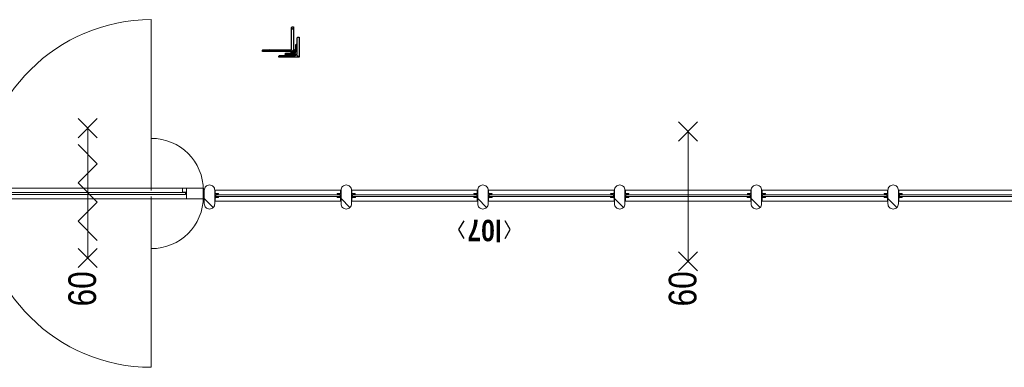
# Model space of a CAD drawing. Header units: millimetres. Extents: x 164327 to 368283, y 131426 to 274001.
# Tile 69 of 160: x 323215 to 329553, y 187308 to 189548. Entities that reach past the tile are written whole.
import ezdxf
from ezdxf.enums import TextEntityAlignment as Align

# ---------------------------------------------------------------- set-up
doc = ezdxf.new("R2010")
doc.units = ezdxf.units.MM
doc.header["$LTSCALE"] = 400
for name, color, linetype, lineweight in [('BA-Brandveiligheid', 7, 'Continuous', 15), ('Kozijnmerken', 43, 'Continuous', 9), ('mat-glas-hor', 5, 'Continuous', 15), ('mat-naaldhout', 140, 'Continuous', 15), ('mat-staal', 5, 'Continuous', 25), ('None', 7, 'Continuous', 9), ('Tekst', 140, 'Continuous', 15)]:
    doc.layers.add(name, color=color, linetype=linetype, lineweight=lineweight)
doc.styles.add('Arial Narrow', font='ARIALN.TTF', dxfattribs={"height": 222.25})
doc.styles.add('Arial Narrow (bold)', font='ARIALNB.TTF', dxfattribs={"height": 172.861111})

# ---------------------------------------------------------------- blocks, each defined once
blk = doc.blocks.new('*X818')
at = {"layer": 'None', "lineweight": 5}
blk.add_line((-922.4, 1906), (-880.4, 1948), dxfattribs=at)
blk = doc.blocks.new('*U819')
at = {"layer": 'mat-glas-hor', "color": 140, "lineweight": 15}
blk.add_lwpolyline([(-919.9, 694.2), (-919.9, 1894.3), (-907.9, 1894.3), (-907.9, 694.2)], close=True, dxfattribs=at)
at = {"layer": 'mat-naaldhout', "color": 140, "linetype": 'Continuous', "lineweight": 15}
for points in [[(-905.4, 1906), (-905.4, 1881), (-880.4, 1881), (-880.4, 2015), (-947.4, 2015), (-947.4, 1906)], [(-905.4, 688.9), (-905.4, 713.9), (-880.4, 713.9), (-880.4, 579.9), (-947.4, 579.9), (-947.4, 688.9)]]:
    blk.add_lwpolyline(points, close=True, dxfattribs=at)
at = {"layer": 'None', "color": 43, "linetype": 'Continuous', "lineweight": 9}
for p, q in [((-2033.9, 915), (-933.9, 915)), ((206.1, 915), (-893.9, 915))]:
    blk.add_line(p, q, dxfattribs=at)
at = {"layer": 'None', "color": 8, "lineweight": 5}
blk.add_lwpolyline([(-880.4, 2015), (-947.4, 2015), (-947.4, 688.9), (-880.4, 688.9)], close=True, dxfattribs=at)
at = {"layer": 'None', "color": 43, "linetype": 'Continuous', "lineweight": 9}
for centre, radius, start, end in [((-933.9, 915), 1100, 90, 180), ((-893.9, 915), 1100, 0, 90), ((-933.9, 915), 335.4, 180, 270), ((-893.9, 915), 335.4, 270, 0)]:
    blk.add_arc(centre, radius, start, end, dxfattribs=at)
at = {"layer": 'mat-naaldhout', "color": 140}
blk.add_blockref('*X818', (0, 0), dxfattribs=at)
blk = doc.blocks.new('*X192')
at = {"layer": 'None', "lineweight": 5}
blk.add_line((-23.7, -23.7), (33.5, 33.5), dxfattribs=at)
blk = doc.blocks.new('houten stijl 67 x 114')
at = {"layer": 'mat-naaldhout', "color": 140, "linetype": 'Continuous', "lineweight": 15, "flags": 128}
blk.add_lwpolyline([(33.5, 0), (33.5, 0, -0.414214), (0, -33.5), (0, -33.5, -0.414214), (-33.5, 0), (-33.5, 88), (-33.5, 88, -0.414214), (0, 121.5), (0, 121.5, -0.414214), (33.5, 88)], format="xyb", close=True, dxfattribs=at)
at = {"layer": 'mat-naaldhout', "color": 140}
blk.add_blockref('*X192', (0, 0), dxfattribs=at)
blk = doc.blocks.new('binnenpui 880 h.o.h.')
at = {"layer": 'mat-glas-hor', "color": 8, "lineweight": 5}
blk.add_lwpolyline([(18, -33.5), (88, -33.5), (88, -846.5), (18, -846.5)], close=True, dxfattribs=at)
at = {"layer": 'mat-glas-hor', "color": 140, "lineweight": 15}
blk.add_lwpolyline([(48, -40), (58, -40), (58, -840), (48, -840)], close=True, dxfattribs=at)
at = {"layer": 'mat-naaldhout', "color": 140, "linetype": 'Continuous', "lineweight": 15, "flags": 128}
for points in [[(42.7, -33.5), (17.7, -33.5), (17.7, -34.5, 0.414214), (19.7, -36.5), (36.2, -36.5, -0.414214), (39.7, -40), (39.7, -56.5, 0.414214), (41.7, -58.5), (42.7, -58.5)], [(63.3, -33.5), (88.3, -33.5), (88.3, -34.5, -0.414214), (86.3, -36.5), (69.8, -36.5, 0.414214), (66.3, -40), (66.3, -56.5, -0.414214), (64.3, -58.5), (63.3, -58.5)], [(42.7, -846.5), (17.7, -846.5), (17.7, -845.5, -0.414214), (19.7, -843.5), (36.2, -843.5, 0.414214), (39.7, -840), (39.7, -823.5, -0.414214), (41.7, -821.5), (42.7, -821.5)], [(63.3, -846.5), (88.3, -846.5), (88.3, -845.5, 0.414214), (86.3, -843.5), (69.8, -843.5, -0.414214), (66.3, -840), (66.3, -823.5, 0.414214), (64.3, -821.5), (63.3, -821.5)]]:
    blk.add_lwpolyline(points, format="xyb", close=True, dxfattribs=at)
at = {"layer": 'None', "color": 7, "rotation": 270}
for p in [(0, 0), (0, -880)]:
    blk.add_blockref('houten stijl 67 x 114', p, dxfattribs=at)
blk = doc.blocks.new('*U821')
at = {"layer": 'mat-glas-hor', "color": 8, "lineweight": 5}
blk.add_lwpolyline([(-962.4, -4653), (-892.4, -4653), (-892.4, -3893.5), (-962.4, -3893.5)], close=True, dxfattribs=at)
at = {"layer": 'mat-glas-hor', "color": 140, "lineweight": 15}
blk.add_lwpolyline([(-932.4, -4646.5), (-922.4, -4646.5), (-922.4, -3900), (-932.4, -3900)], close=True, dxfattribs=at)
at = {"layer": 'mat-naaldhout', "color": 140, "linetype": 'Continuous', "lineweight": 15, "flags": 128}
for points in [[(-937.7, -3893.5), (-962.7, -3893.5), (-962.7, -3894.5, 0.414214), (-960.7, -3896.5), (-944.2, -3896.5, -0.414214), (-940.7, -3900), (-940.7, -3916.5, 0.414214), (-938.7, -3918.5), (-937.7, -3918.5)], [(-917.2, -3893.5), (-892.2, -3893.5), (-892.2, -3894.5, -0.414214), (-894.2, -3896.5), (-910.7, -3896.5, 0.414214), (-914.2, -3900), (-914.2, -3916.5, -0.414214), (-916.2, -3918.5), (-917.2, -3918.5)], [(-937.7, -4653), (-962.7, -4653), (-962.7, -4652, -0.414214), (-960.7, -4650), (-944.2, -4650, 0.414214), (-940.7, -4646.5), (-940.7, -4630, -0.414214), (-938.7, -4628), (-937.7, -4628)], [(-917.2, -4653), (-892.2, -4653), (-892.2, -4652, 0.414214), (-894.2, -4650), (-910.7, -4650, -0.414214), (-914.2, -4646.5), (-914.2, -4630, 0.414214), (-916.2, -4628), (-917.2, -4628)]]:
    blk.add_lwpolyline(points, format="xyb", close=True, dxfattribs=at)
at = {"layer": 'None', "color": 7, "xscale": -1, "rotation": 270}
for p in [(-980.4, -3860), (-980.4, -4686.5)]:
    blk.add_blockref('houten stijl 67 x 114', p, dxfattribs=at)
blk = doc.blocks.new('*U822')
at = {"layer": 'None', "color": 7}
for name in ['*U819', '*U821']:
    blk.add_blockref(name, (0, 0), dxfattribs=at)
at = {"layer": 'None', "color": 7, "xscale": -1, "rotation": 180}
for p in [(-980.4, -340), (-980.4, -1220), (-980.4, -2100), (-980.4, -2980), (-980.4, -3860)]:
    blk.add_blockref('binnenpui 880 h.o.h.', p, dxfattribs=at)
blk = doc.blocks.new('060min X')
at = {"layer": 'BA-Brandveiligheid', "color": 7, "linetype": 'Continuous', "lineweight": 15}
for p, q in [((-480.2, 61.7), (-356.7, -61.7)), ((-480.2, -61.7), (-356.7, 61.7)), ((-418.5, 0), (418.5, 0)), ((480.2, 61.7), (356.7, -61.7)), ((480.2, -61.7), (356.7, 61.7))]:
    blk.add_line(p, q, dxfattribs=at)
at = {"layer": 'BA-Brandveiligheid', "color": 43, "insert": (-709.2, 124.2), "char_height": 177.8, "attachment_point": 1, "style": 'Arial Narrow'}
blk.add_mtext('60', dxfattribs=at)
blk = doc.blocks.new('060min zelfsluitend X')
at = {"layer": 'BA-Brandveiligheid', "color": 7, "linetype": 'Continuous', "lineweight": 15}
for p, q in [((-480.2, 61.7), (-356.7, -61.7)), ((-480.2, -61.7), (-356.7, 61.7)), ((480.2, 61.7), (356.7, -61.7)), ((480.2, -61.7), (356.7, 61.7))]:
    blk.add_line(p, q, dxfattribs=at)
at = {"layer": 'None', "color": 7, "linetype": 'Continuous', "lineweight": 15}
for p, q in [((-418.5, 0), (418.5, 0)), ((-305.3, -61.7), (-181.8, 61.7)), ((-58.3, -61.7), (-181.8, 61.7)), ((-58.3, -61.7), (65.2, 61.7)), ((188.6, -61.7), (65.2, 61.7)), ((188.6, -61.7), (312.1, 61.7))]:
    blk.add_line(p, q, dxfattribs=at)
at = {"layer": 'BA-Brandveiligheid', "color": 43, "insert": (-730.2, 124.2), "char_height": 177.8, "attachment_point": 1, "style": 'Arial Narrow'}
blk.add_mtext('60', dxfattribs=at)
blk = doc.blocks.new('Kozijnmerk 50')
at = {"layer": 'Kozijnmerken', "color": 92, "linetype": 'Continuous', "lineweight": 25}
for points in [[(-132.2, 50.6), (-164.8, -5.8), (-132.2, -62.1)], [(132.2, 50.6), (164.8, -5.8), (132.2, -62.1)]]:
    blk.add_lwpolyline(points, dxfattribs=at)
at = {"layer": 'None', "color": 43, "style": 'Arial Narrow (bold)'}
blk.add_attdef('merk', text='', height=138.3, dxfattribs=at).set_placement((0, 0), align=Align.MIDDLE_CENTER)
blk = doc.blocks.new('*X1599')
at = {"layer": 'None', "lineweight": 9}
blk.add_line((-6, -6), (-2, -2), dxfattribs=at)
blk = doc.blocks.new('*U1600')
at = {"layer": 'None', "color": 92, "linetype": 'Continuous', "lineweight": 25, "flags": 128}
blk.add_lwpolyline([(-6, -6), (-6, 14), (-5, 14, -0.414214), (-3, 12), (-3, 0.5, 0.414214), (0.5, -3), (12, -3, -0.414214), (14, -5), (14, -6)], format="xyb", close=True, dxfattribs=at)
at = {"layer": 'None', "color": 92}
blk.add_blockref('*X1599', (0, 0), dxfattribs=at)
blk = doc.blocks.new('*X1601')
at = {"layer": 'None', "lineweight": 9}
blk.add_line((-6, -6), (-2, -2), dxfattribs=at)
blk = doc.blocks.new('*U1602')
at = {"layer": 'None', "color": 92, "linetype": 'Continuous', "lineweight": 25, "flags": 128}
blk.add_lwpolyline([(-6, -6), (-6, 14), (-5, 14, -0.414214), (-3, 12), (-3, 0.5, 0.414214), (0.5, -3), (12, -3, -0.414214), (14, -5), (14, -6)], format="xyb", close=True, dxfattribs=at)
at = {"layer": 'None', "color": 92}
blk.add_blockref('*X1601', (0, 0), dxfattribs=at)
blk = doc.blocks.new('*X1603')
at = {"layer": 'None', "lineweight": 9}
blk.add_line((-6, -6), (-2, -2), dxfattribs=at)
blk = doc.blocks.new('*U1604')
at = {"layer": 'None', "color": 92, "linetype": 'Continuous', "lineweight": 25, "flags": 128}
blk.add_lwpolyline([(-6, -6), (-6, 14), (-5, 14, -0.414214), (-3, 12), (-3, 0.5, 0.414214), (0.5, -3), (12, -3, -0.414214), (14, -5), (14, -6)], format="xyb", close=True, dxfattribs=at)
at = {"layer": 'None', "color": 92}
blk.add_blockref('*X1603', (0, 0), dxfattribs=at)
blk = doc.blocks.new('*X1605')
at = {"layer": 'None', "lineweight": 9}
blk.add_line((-6, -6), (-2, -2), dxfattribs=at)
blk = doc.blocks.new('*U1606')
at = {"layer": 'None', "color": 92, "linetype": 'Continuous', "lineweight": 25, "flags": 128}
blk.add_lwpolyline([(-6, -6), (-6, 14), (-5, 14, -0.414214), (-3, 12), (-3, 0.5, 0.414214), (0.5, -3), (12, -3, -0.414214), (14, -5), (14, -6)], format="xyb", close=True, dxfattribs=at)
at = {"layer": 'None', "color": 92}
blk.add_blockref('*X1605', (0, 0), dxfattribs=at)
blk = doc.blocks.new('*X1607')
at = {"layer": 'None', "lineweight": 9}
blk.add_line((-6, -6), (-2, -2), dxfattribs=at)
blk = doc.blocks.new('*U1608')
at = {"layer": 'None', "color": 92, "linetype": 'Continuous', "lineweight": 25, "flags": 128}
blk.add_lwpolyline([(-6, -6), (-6, 14), (-5, 14, -0.414214), (-3, 12), (-3, 0.5, 0.414214), (0.5, -3), (12, -3, -0.414214), (14, -5), (14, -6)], format="xyb", close=True, dxfattribs=at)
at = {"layer": 'None', "color": 92}
blk.add_blockref('*X1607', (0, 0), dxfattribs=at)
blk = doc.blocks.new('*X1609')
at = {"layer": 'None', "lineweight": 9}
blk.add_line((-6, -6), (-2, -2), dxfattribs=at)
blk = doc.blocks.new('*U1610')
at = {"layer": 'None', "color": 92, "linetype": 'Continuous', "lineweight": 25, "flags": 128}
blk.add_lwpolyline([(-6, -6), (-6, 14), (-5, 14, -0.414214), (-3, 12), (-3, 0.5, 0.414214), (0.5, -3), (12, -3, -0.414214), (14, -5), (14, -6)], format="xyb", close=True, dxfattribs=at)
at = {"layer": 'None', "color": 92}
blk.add_blockref('*X1609', (0, 0), dxfattribs=at)
blk = doc.blocks.new('*U1612')
at = {"layer": 'mat-staal'}
for name in ['*U1608', '*U1610']:
    blk.add_blockref(name, (0, 0), dxfattribs=at)
blk = doc.blocks.new('*U1613')
at = {"layer": 'mat-staal'}
for name in ['*U1600', '*U1602', '*U1604', '*U1606']:
    blk.add_blockref(name, (0, 0), dxfattribs=at)
at = {"layer": 'None', "color": 7}
blk.add_blockref('*U1612', (0, 0), dxfattribs=at)
blk = doc.blocks.new('*X1616')
at = {"layer": 'None', "lineweight": 9}
blk.add_line((-17.8, -17.8), (-9.4, -9.4), dxfattribs=at)
blk = doc.blocks.new('*U1617')
at = {"layer": 'None', "color": 92, "linetype": 'Continuous', "lineweight": 25, "flags": 128}
blk.add_lwpolyline([(-17.8, -22.8), (-17.8, 52.2), (-13.8, 52.2, -0.414214), (-9.8, 48.2), (-9.8, -6.8, 0.414214), (-1.8, -14.8), (43.2, -14.8, -0.414214), (47.2, -18.8), (47.2, -22.8)], format="xyb", close=True, dxfattribs=at)
at = {"layer": 'None', "color": 92}
blk.add_blockref('*X1616', (0, 0), dxfattribs=at)
blk = doc.blocks.new('*X1618')
at = {"layer": 'None', "lineweight": 9}
blk.add_line((-17.8, -17.8), (-9.4, -9.4), dxfattribs=at)
blk = doc.blocks.new('*U1619')
at = {"layer": 'None', "color": 92, "linetype": 'Continuous', "lineweight": 25, "flags": 128}
blk.add_lwpolyline([(-17.8, -22.8), (-17.8, 52.2), (-13.8, 52.2, -0.414214), (-9.8, 48.2), (-9.8, -6.8, 0.414214), (-1.8, -14.8), (43.2, -14.8, -0.414214), (47.2, -18.8), (47.2, -22.8)], format="xyb", close=True, dxfattribs=at)
at = {"layer": 'None', "color": 92}
blk.add_blockref('*X1618', (0, 0), dxfattribs=at)
blk = doc.blocks.new('*U1620')
at = {"layer": 'mat-staal'}
for name in ['*U1617', '*U1619']:
    blk.add_blockref(name, (0, 0), dxfattribs=at)
blk = doc.blocks.new('*U1621')
at = {"layer": 'mat-staal'}
blk.add_blockref('*U1620', (0, 0), dxfattribs=at)
blk = doc.blocks.new('*X1623')
at = {"layer": 'None', "lineweight": 9}
blk.add_line((-17.8, -17.8), (-9.4, -9.4), dxfattribs=at)
blk = doc.blocks.new('*U1624')
at = {"layer": 'None', "color": 92, "linetype": 'Continuous', "lineweight": 25, "flags": 128}
blk.add_lwpolyline([(-17.8, -22.8), (-17.8, 52.2), (-13.8, 52.2, -0.414214), (-9.8, 48.2), (-9.8, -6.8, 0.414214), (-1.8, -14.8), (43.2, -14.8, -0.414214), (47.2, -18.8), (47.2, -22.8)], format="xyb", close=True, dxfattribs=at)
at = {"layer": 'None', "color": 92}
blk.add_blockref('*X1623', (0, 0), dxfattribs=at)
blk = doc.blocks.new('*X1625')
at = {"layer": 'None', "lineweight": 9}
blk.add_line((-17.8, -17.8), (-9.4, -9.4), dxfattribs=at)
blk = doc.blocks.new('*U1626')
at = {"layer": 'None', "color": 92, "linetype": 'Continuous', "lineweight": 25, "flags": 128}
blk.add_lwpolyline([(-17.8, -22.8), (-17.8, 52.2), (-13.8, 52.2, -0.414214), (-9.8, 48.2), (-9.8, -6.8, 0.414214), (-1.8, -14.8), (43.2, -14.8, -0.414214), (47.2, -18.8), (47.2, -22.8)], format="xyb", close=True, dxfattribs=at)
at = {"layer": 'None', "color": 92}
blk.add_blockref('*X1625', (0, 0), dxfattribs=at)
blk = doc.blocks.new('*U1627')
at = {"layer": 'mat-staal'}
for name in ['*U1624', '*U1626']:
    blk.add_blockref(name, (0, 0), dxfattribs=at)
blk = doc.blocks.new('*U1628')
at = {"layer": 'mat-staal'}
blk.add_blockref('*U1627', (0, 0), dxfattribs=at)
blk = doc.blocks.new('*X1629')
at = {"layer": 'None', "lineweight": 9}
blk.add_line((-17.8, -17.8), (-9.4, -9.4), dxfattribs=at)
blk = doc.blocks.new('*U1630')
at = {"layer": 'None', "color": 92, "linetype": 'Continuous', "lineweight": 25, "flags": 128}
blk.add_lwpolyline([(-17.8, -22.8), (-17.8, 52.2), (-13.8, 52.2, -0.414214), (-9.8, 48.2), (-9.8, -6.8, 0.414214), (-1.8, -14.8), (43.2, -14.8, -0.414214), (47.2, -18.8), (47.2, -22.8)], format="xyb", close=True, dxfattribs=at)
at = {"layer": 'None', "color": 92}
blk.add_blockref('*X1629', (0, 0), dxfattribs=at)
blk = doc.blocks.new('*X1631')
at = {"layer": 'None', "lineweight": 9}
blk.add_line((-17.8, -17.8), (-9.4, -9.4), dxfattribs=at)
blk = doc.blocks.new('*U1632')
at = {"layer": 'None', "color": 92, "linetype": 'Continuous', "lineweight": 25, "flags": 128}
blk.add_lwpolyline([(-17.8, -22.8), (-17.8, 52.2), (-13.8, 52.2, -0.414214), (-9.8, 48.2), (-9.8, -6.8, 0.414214), (-1.8, -14.8), (43.2, -14.8, -0.414214), (47.2, -18.8), (47.2, -22.8)], format="xyb", close=True, dxfattribs=at)
at = {"layer": 'None', "color": 92}
blk.add_blockref('*X1631', (0, 0), dxfattribs=at)
blk = doc.blocks.new('*U1633')
at = {"layer": 'mat-staal'}
for name in ['*U1630', '*U1632']:
    blk.add_blockref(name, (0, 0), dxfattribs=at)
blk = doc.blocks.new('*U1634')
at = {"layer": 'mat-staal'}
blk.add_blockref('*U1633', (0, 0), dxfattribs=at)
blk = doc.blocks.new('*X1635')
at = {"layer": 'None', "lineweight": 9}
blk.add_line((-17.8, -17.8), (-9.4, -9.4), dxfattribs=at)
blk = doc.blocks.new('*U1636')
at = {"layer": 'None', "color": 92, "linetype": 'Continuous', "lineweight": 25, "flags": 128}
blk.add_lwpolyline([(-17.8, -22.8), (-17.8, 52.2), (-13.8, 52.2, -0.414214), (-9.8, 48.2), (-9.8, -6.8, 0.414214), (-1.8, -14.8), (43.2, -14.8, -0.414214), (47.2, -18.8), (47.2, -22.8)], format="xyb", close=True, dxfattribs=at)
at = {"layer": 'None', "color": 92}
blk.add_blockref('*X1635', (0, 0), dxfattribs=at)
blk = doc.blocks.new('*X1637')
at = {"layer": 'None', "lineweight": 9}
blk.add_line((-17.8, -17.8), (-9.4, -9.4), dxfattribs=at)
blk = doc.blocks.new('*U1638')
at = {"layer": 'None', "color": 92, "linetype": 'Continuous', "lineweight": 25, "flags": 128}
blk.add_lwpolyline([(-17.8, -22.8), (-17.8, 52.2), (-13.8, 52.2, -0.414214), (-9.8, 48.2), (-9.8, -6.8, 0.414214), (-1.8, -14.8), (43.2, -14.8, -0.414214), (47.2, -18.8), (47.2, -22.8)], format="xyb", close=True, dxfattribs=at)
at = {"layer": 'None', "color": 92}
blk.add_blockref('*X1637', (0, 0), dxfattribs=at)
blk = doc.blocks.new('*U1639')
at = {"layer": 'mat-staal'}
for name in ['*U1636', '*U1638']:
    blk.add_blockref(name, (0, 0), dxfattribs=at)
blk = doc.blocks.new('*U1640')
at = {"layer": 'mat-staal'}
blk.add_blockref('*U1639', (0, 0), dxfattribs=at)
blk = doc.blocks.new('*U1641')
at = {"layer": 'mat-staal'}
for name in ['*U1640', '*U1621', '*U1628', '*U1634']:
    blk.add_blockref(name, (0, 0), dxfattribs=at)
blk = doc.blocks.new('*U1642')
at = {"layer": 'None', "color": 7}
for name in ['*U1613', '*U1641']:
    blk.add_blockref(name, (0, 0), dxfattribs=at)
blk = doc.blocks.new('*X1645')
at = {"layer": 'None', "lineweight": 9}
blk.add_line((-36.4, -36.4), (-20.3, -20.3), dxfattribs=at)
blk = doc.blocks.new('*U1646')
at = {"layer": 'None', "color": 92, "linetype": 'Continuous', "lineweight": 25, "flags": 128}
blk.add_lwpolyline([(-36.4, -36.4), (-36.4, 93.6), (-31.4, 93.6, -0.414214), (-24.4, 86.6), (-24.4, -10.4, 0.414214), (-10.4, -24.4), (86.6, -24.4, -0.414214), (93.6, -31.4), (93.6, -36.4)], format="xyb", close=True, dxfattribs=at)
at = {"layer": 'None', "color": 92}
blk.add_blockref('*X1645', (0, 0), dxfattribs=at)
blk = doc.blocks.new('*X1647')
at = {"layer": 'None', "lineweight": 25}
for p, q in [((0, 141.4), (12, 153.4)), ((141.4, 0), (153.4, 12))]:
    blk.add_line(p, q, dxfattribs=at)
at = {"layer": 'None', "lineweight": 9}
blk.add_line((0, 0), (14.3, 14.3), dxfattribs=at)
blk = doc.blocks.new('*U1648')
at = {"layer": 'mat-staal', "lineweight": 25, "flags": 128}
blk.add_lwpolyline([(0, 0), (0, 200), (6, 200, -0.414214), (12, 194), (12, 20, 0.414214), (20, 12), (154, 12, -0.414214), (160, 6), (160, 0)], format="xyb", close=True, dxfattribs=at)
at = {"layer": 'mat-staal'}
blk.add_blockref('*X1647', (0, 0), dxfattribs=at)
blk = doc.blocks.new('*U1658')
at = {"layer": 'mat-staal'}
for name in ['*U1648', '*U1646']:
    blk.add_blockref(name, (0, 0), dxfattribs=at)
blk = doc.blocks.new('*U1659')
at = {"layer": 'None', "color": 7}
blk.add_blockref('*U1658', (0, 0), dxfattribs=at)

msp = doc.modelspace()

# ---------------------------------------------------------------- block references
at = {"layer": 'Kozijnmerken', "color": 7, "rotation": 180}
msp.add_blockref('Kozijnmerk 50', (326207.12259, 188189.34317), dxfattribs=at).add_auto_attribs({'merk': 'l07'})
at = {"layer": 'None', "color": 7, "rotation": 90}
for name in ['*U1659', '*U1642', '*U822']:
    msp.add_blockref(name, (324976.97992, 189341.69912), dxfattribs=at)
at = {"layer": 'Tekst', "color": 7, "rotation": 90}
for name, p in [('060min zelfsluitend X', (323652.65092, 188430.32849)), ('060min X', (327516.97999, 188409.25849))]:
    msp.add_blockref(name, p, dxfattribs=at)

doc.saveas('drawing.dxf')
